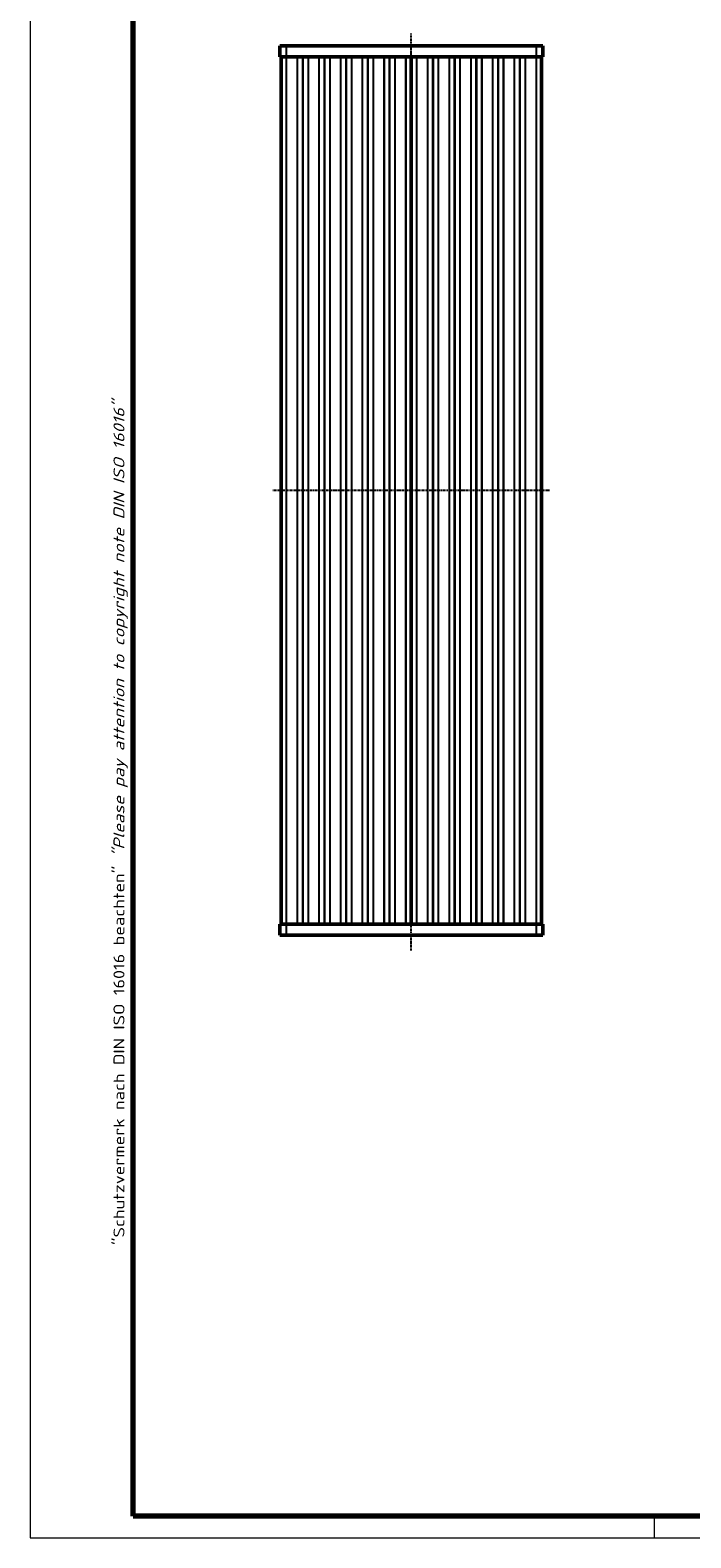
# Model space of a CAD drawing. Header units: millimetres. Extents: x 1 to 593, y 1 to 419.
# Tile 1 of 7: x 1 to 123, y 1 to 279. Entities that reach past the tile are written whole.
import ezdxf

# ---------------------------------------------------------------- set-up
doc = ezdxf.new("R2010")
doc.units = ezdxf.units.MM
doc.linetypes.add('CHAIN', pattern=[0.3543, 0.2362, -0.0295, 0.0591, -0.0295])
doc.linetypes.add('DASH_DOT', pattern=[0.37, 0.24, -0.06, 0.01, -0.06])
doc.layers.get('0').update_dxf_attribs({"lineweight": 25})
for name, color, linetype, lineweight in [('Mittellinie (ISO)', 1, 'DASH_DOT', 25), ('Rahmen (ISO)', 7, 'Continuous', 70), ('Sichtbar (ISO)', 7, 'Continuous', 50), ('Sichtbar schmal (ISO)', 1, 'Continuous', 25)]:
    doc.layers.add(name, color=color, linetype=linetype, lineweight=lineweight)
doc.styles.add('Notiztext (DIN)', font='isocpeur.ttf', dxfattribs={"width": 1.1})

# ---------------------------------------------------------------- blocks, each defined once
blk = doc.blocks.new('Ränder Bopla-A2-Rahmen')
at = {"layer": 'Rahmen (ISO)', "color": 1, "lineweight": 18}
for p, q in [((1, 419), (1, 1)), ((116, 5), (116, 1)), ((1, 1), (593, 1))]:
    blk.add_line(p, q, dxfattribs=at)
at = {"layer": 'Rahmen (ISO)', "color": 91, "lineweight": 70}
for p, q in [((20, 5), (20, 415)), ((589, 5), (20, 5))]:
    blk.add_line(p, q, dxfattribs=at)
at = {"layer": 'Rahmen (ISO)', "color": 1, "insert": (19, 55), "char_height": 2.03, "width": 162.684, "attachment_point": 7, "rotation": 90, "style": 'Notiztext (DIN)'}
blk.add_mtext('\\fISOCPEUR|b0|i0;\\W1.20;\\H2.0300;"Schutzvermerk nach DIN ISO 16016 beachten" \\fISOCPEUR|b0|i1;\\W1.20;\\H2.0300;"Please pay attention to copyright note DIN ISO 16016"', dxfattribs=at)

msp = doc.modelspace()

# ---------------------------------------------------------------- linework, layer by layer
at = {"layer": 'Mittellinie (ISO)', "linetype": 'CHAIN'}
for p, q in [((71.2479592, 109.3358866), (71.2479592, 278.4382363)), ((96.7479592, 194.1528761), (45.7479592, 194.1528761))]:
    msp.add_line(p, q, dxfattribs=at)
at = {"layer": 'Sichtbar (ISO)'}
for p, q in [((46.9979592, 276.1528761), (48.2479592, 276.1528761)), ((46.9979592, 276.1528761), (46.9979592, 274.1528761)), ((94.2479592, 276.1528761), (48.2479592, 276.1528761)), ((94.2479592, 276.1528761), (95.4979592, 276.1528761)), ((95.4979592, 274.1528761), (95.4979592, 276.1528761)), ((48.2479592, 274.1528761), (46.9979592, 274.1528761)), ((47.2479592, 274.1528761), (47.2479592, 114.1528761)), ((48.2479592, 274.1528761), (94.2479592, 274.1528761)), ((71.2479592, 114.1528761), (71.2479592, 274.1528761)), ((71.2479592, 274.1528761), (71.2479592, 114.1528761)), ((95.4979592, 274.1528761), (94.2479592, 274.1528761)), ((95.2479592, 114.1528761), (95.2479592, 274.1528761)), ((46.9979592, 114.1528761), (48.2479592, 114.1528761)), ((46.9979592, 114.1528761), (46.9979592, 112.1528761)), ((94.2479592, 114.1528761), (48.2479592, 114.1528761)), ((94.2479592, 114.1528761), (95.4979592, 114.1528761)), ((95.4979592, 112.1528761), (95.4979592, 114.1528761)), ((48.2479592, 112.1528761), (46.9979592, 112.1528761)), ((48.2479592, 112.1528761), (94.2479592, 112.1528761)), ((95.4979592, 112.1528761), (94.2479592, 112.1528761))]:
    msp.add_line(p, q, dxfattribs=at)
at = {"layer": 'Sichtbar schmal (ISO)'}
for p, q in [((48.2479592, 274.1528761), (48.2479592, 276.1528761)), ((94.2479592, 276.1528761), (94.2479592, 274.1528761)), ((48.2479592, 114.1528761), (48.2479592, 274.1528761)), ((50.2094427, 274.1528761), (50.2094427, 114.1528761)), ((50.2837209, 114.1528761), (50.2837209, 274.1528761)), ((51.1736811, 274.1528761), (51.1736811, 114.1528761)), ((51.3222373, 114.1528761), (51.3222373, 274.1528761)), ((52.2121976, 274.1528761), (52.2121976, 114.1528761)), ((52.2864757, 114.1528761), (52.2864757, 274.1528761)), ((54.2094427, 274.1528761), (54.2094427, 114.1528761)), ((54.2837209, 114.1528761), (54.2837209, 274.1528761)), ((55.1736811, 274.1528761), (55.1736811, 114.1528761)), ((55.3222373, 114.1528761), (55.3222373, 274.1528761)), ((56.2121976, 274.1528761), (56.2121976, 114.1528761)), ((56.2864757, 114.1528761), (56.2864757, 274.1528761)), ((58.2094427, 274.1528761), (58.2094427, 114.1528761)), ((58.2837209, 114.1528761), (58.2837209, 274.1528761)), ((59.1736811, 274.1528761), (59.1736811, 114.1528761)), ((59.3222373, 114.1528761), (59.3222373, 274.1528761)), ((60.2121976, 274.1528761), (60.2121976, 114.1528761)), ((60.2864757, 114.1528761), (60.2864757, 274.1528761)), ((62.2094427, 274.1528761), (62.2094427, 114.1528761)), ((62.2837209, 114.1528761), (62.2837209, 274.1528761)), ((63.1736811, 274.1528761), (63.1736811, 114.1528761)), ((63.3222373, 114.1528761), (63.3222373, 274.1528761)), ((64.2121976, 274.1528761), (64.2121976, 114.1528761)), ((64.2864757, 114.1528761), (64.2864757, 274.1528761)), ((66.2094427, 274.1528761), (66.2094427, 114.1528761)), ((66.2837209, 114.1528761), (66.2837209, 274.1528761)), ((67.1736811, 274.1528761), (67.1736811, 114.1528761)), ((67.3222373, 114.1528761), (67.3222373, 274.1528761)), ((68.2121976, 274.1528761), (68.2121976, 114.1528761)), ((68.2864757, 114.1528761), (68.2864757, 274.1528761)), ((70.2094427, 274.1528761), (70.2094427, 114.1528761)), ((70.2837209, 114.1528761), (70.2837209, 274.1528761)), ((71.1222373, 274.1528761), (71.1222373, 114.1528761)), ((71.3736811, 114.1528761), (71.3736811, 274.1528761)), ((72.2121976, 274.1528761), (72.2121976, 114.1528761)), ((72.2864757, 114.1528761), (72.2864757, 274.1528761)), ((74.2094427, 274.1528761), (74.2094427, 114.1528761)), ((74.2837209, 114.1528761), (74.2837209, 274.1528761)), ((75.1736811, 274.1528761), (75.1736811, 114.1528761)), ((75.3222373, 114.1528761), (75.3222373, 274.1528761)), ((76.2121976, 274.1528761), (76.2121976, 114.1528761)), ((76.2864757, 114.1528761), (76.2864757, 274.1528761)), ((78.2094427, 274.1528761), (78.2094427, 114.1528761)), ((78.2837209, 114.1528761), (78.2837209, 274.1528761)), ((79.1736811, 274.1528761), (79.1736811, 114.1528761)), ((79.3222373, 114.1528761), (79.3222373, 274.1528761)), ((80.2121976, 274.1528761), (80.2121976, 114.1528761)), ((80.2864757, 114.1528761), (80.2864757, 274.1528761)), ((82.2094427, 274.1528761), (82.2094427, 114.1528761)), ((82.2837209, 114.1528761), (82.2837209, 274.1528761)), ((83.1736811, 274.1528761), (83.1736811, 114.1528761)), ((83.3222373, 114.1528761), (83.3222373, 274.1528761)), ((84.2121976, 274.1528761), (84.2121976, 114.1528761)), ((84.2864757, 114.1528761), (84.2864757, 274.1528761)), ((86.2094427, 274.1528761), (86.2094427, 114.1528761)), ((86.2837209, 114.1528761), (86.2837209, 274.1528761)), ((87.1736811, 274.1528761), (87.1736811, 114.1528761)), ((87.3222373, 114.1528761), (87.3222373, 274.1528761)), ((88.2121976, 274.1528761), (88.2121976, 114.1528761)), ((88.2864757, 114.1528761), (88.2864757, 274.1528761)), ((90.2094427, 274.1528761), (90.2094427, 114.1528761)), ((90.2837209, 114.1528761), (90.2837209, 274.1528761)), ((91.1736811, 274.1528761), (91.1736811, 114.1528761)), ((91.3222373, 114.1528761), (91.3222373, 274.1528761)), ((92.2121976, 274.1528761), (92.2121976, 114.1528761)), ((92.2864757, 114.1528761), (92.2864757, 274.1528761)), ((94.2479592, 274.1528761), (94.2479592, 114.1528761)), ((48.2479592, 112.1528761), (48.2479592, 114.1528761)), ((94.2479592, 114.1528761), (94.2479592, 112.1528761))]:
    msp.add_line(p, q, dxfattribs=at)

# ---------------------------------------------------------------- block references
msp.add_blockref('Ränder Bopla-A2-Rahmen', (0, 0))

doc.saveas('drawing.dxf')
